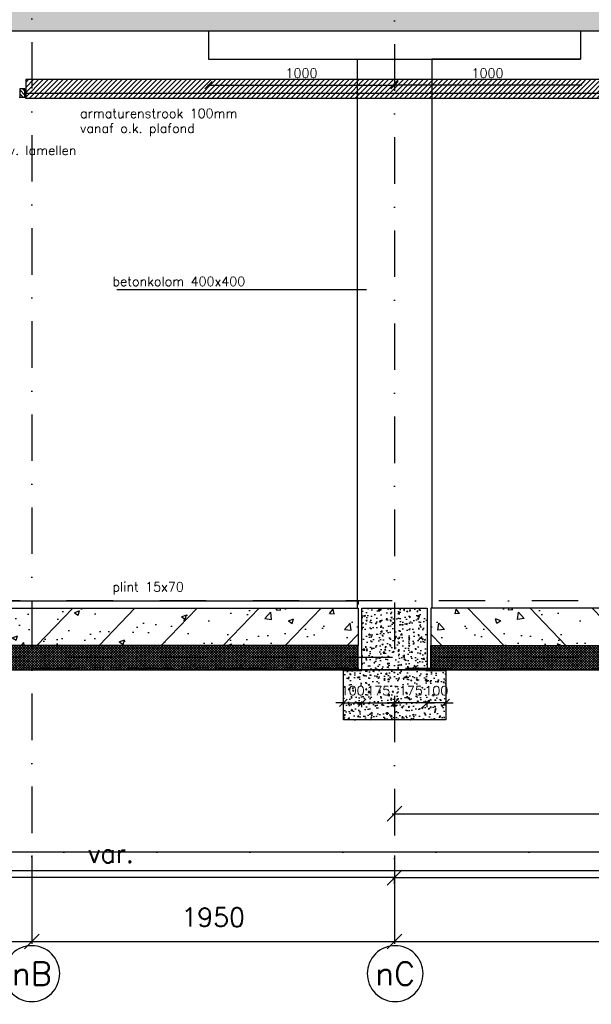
# Model space of a CAD drawing. Extents: x 0 to 259347, y 0 to 198427.
# Tile 5 of 54: x 113780 to 116853, y 90278 to 95568. Entities that reach past the tile are written whole.
import ezdxf
from ezdxf.enums import TextEntityAlignment as Align

# ---------------------------------------------------------------- set-up
doc = ezdxf.new("R2010")
doc.units = 0
doc.header["$LTSCALE"] = 20
doc.header["$MEASUREMENT"] = 0
doc.header["$PDSIZE"] = -1
for name, pattern in [('DASHDOT', [25, 12.5, -6.25, 0, -6.25]), ('DD1', [2.66667, 1.66667, -0.5, 0, -0.5]), ('HIDDEN2', [4.6875, 3.125, -1.5625])]:
    doc.linetypes.add(name, pattern=pattern)
doc.layers.get('0').update_dxf_attribs({"linetype": 'CONTINUOUS'})
doc.layers.get('DEFPOINTS').update_dxf_attribs({"linetype": 'CONTINUOUS'})
for name, color, linetype in [('A--01A1_ACEER', 1, 'CONTINUOUS'), ('A--A23--_F--3-', 9, 'CONTINUOUS'), ('A--A25--_F--3-', 9, 'CONTINUOUS'), ('A--L$7A3-_STRAMIEN', 3, 'CONTINUOUS'), ('A--L21--_F-23-', 4, 'CONTINUOUS'), ('A--L23--', 7, 'CONTINUOUS'), ('A--L23--_F--3-', 7, 'CONTINUOUS'), ('A--L25--', 7, 'CONTINUOUS'), ('A--L25--_F-23-', 7, 'CONTINUOUS'), ('A--L28D1_KONSTRUKTIES', 1, 'CONTINUOUS'), ('A--L28DC1_KONSTRUKTIES', 1, 'HIDDEN2'), ('A--L31--', 2, 'CONTINUOUS'), ('A--L35-D2-_PLAFONDS', 2, 'CONTINUOUS'), ('A--L35-D4-_PLAFONDS', 4, 'CONTINUOUS'), ('A--L35D1_PLAFONDS', 1, 'CONTINUOUS'), ('A--M$1A-_F123-', 1, 'CONTINUOUS'), ('A--T$7A-_STRAMIEN', 2, 'CONTINUOUS'), ('A--T01A-25_TEKST', 2, 'CONTINUOUS'), ('STRAMIEN', 8, 'DD1'), ('X--LR---_CP', 7, 'CONTINUOUS')]:
    doc.layers.add(name, color=color, linetype=linetype)
doc.styles.add('ALFA-0_25', font='ROMANS')
doc.styles.add('HIEMSTRA', font='romans.shx')
doc.dimstyles.get("Standard").update_dxf_attribs({"dimscale": 40, "dimtxt": 2.5, "dimasz": 2, "dimexe": 0.3, "dimexo": 0.3, "dimgap": 2, "dimtad": 1, "dimdec": 0, "dimzin": 0, "dimdsep": 46, "dimtxsty": 'HIEMSTRA', "dimblk1": 'OBLIQUE', "dimblk2": 'OBLIQUE', "dimsah": 1, "dimcen": 0.09, "dimdle": 0.3, "dimclrd": 1, "dimclre": 1, "dimclrt": 3, "dimadec": 0, "dimazin": 0, "dimtfac": 1, "dimtdec": 4, "dimtix": 1, "dimtmove": 2, "dimatfit": 3, "dimldrblk": 'OBLIQUE', "dimfxl": 0, "dimtvp": 625, "dimtolj": 1, "dimtzin": 0, "dimarcsym": 0})

# ---------------------------------------------------------------- blocks, each defined once
blk = doc.blocks.new('_OBLIQUE')
at = {"color": 0, "linetype": 'ByBlock'}
blk.add_line((-0.5, -0.5), (0.5, 0.5), dxfattribs=at)
blk = doc.blocks.new('*D74')
at = {"layer": 'A--M$1A-_F123-', "color": 1, "lineweight": -2}
for p, q in [((111395.4, 91077.1), (111395.4, 90603.1)), ((113845.4, 91077.1), (113845.4, 90603.1)), ((111383.4, 90615.1), (113857.4, 90615.1))]:
    blk.add_line(p, q, dxfattribs=at)
at = {"layer": 'DEFPOINTS', "color": 0}
for p in [(111395.4, 91089.1), (113845.4, 91089.1), (113845.4, 90615.1)]:
    blk.add_point(p, dxfattribs=at)
at = {"layer": 'A--M$1A-_F123-', "color": 1, "lineweight": -2, "xscale": 80, "yscale": 80, "zscale": 80, "rotation": 180}
blk.add_blockref('_OBLIQUE', (111395.4, 90615.1), dxfattribs=at)
at = {"layer": 'A--M$1A-_F123-', "color": 1, "lineweight": -2, "xscale": 80, "yscale": 80, "zscale": 80}
blk.add_blockref('_OBLIQUE', (113845.4, 90615.1), dxfattribs=at)
at = {"layer": 'A--M$1A-_F123-', "color": 3, "insert": (112620.4, 90745.1), "char_height": 100, "attachment_point": 5, "style": 'HIEMSTRA'}
blk.add_mtext('\\A1;2450', dxfattribs=at)
blk = doc.blocks.new('*D75')
at = {"layer": 'A--M$1A-_F123-', "color": 1, "lineweight": -2}
for p, q in [((113845.4, 91077.1), (113845.4, 90603.1)), ((115795.4, 91077.1), (115795.4, 90603.1)), ((113833.4, 90615.1), (115807.4, 90615.1))]:
    blk.add_line(p, q, dxfattribs=at)
at = {"layer": 'DEFPOINTS', "color": 0}
for p in [(113845.4, 91089.1), (115795.4, 91089.1), (115795.4, 90615.1)]:
    blk.add_point(p, dxfattribs=at)
at = {"layer": 'A--M$1A-_F123-', "color": 1, "lineweight": -2, "xscale": 80, "yscale": 80, "zscale": 80, "rotation": 180}
blk.add_blockref('_OBLIQUE', (113845.4, 90615.1), dxfattribs=at)
at = {"layer": 'A--M$1A-_F123-', "color": 1, "lineweight": -2, "xscale": 80, "yscale": 80, "zscale": 80}
blk.add_blockref('_OBLIQUE', (115795.4, 90615.1), dxfattribs=at)
at = {"layer": 'A--M$1A-_F123-', "color": 3, "insert": (114820.4, 90745.1), "char_height": 100, "attachment_point": 5, "style": 'HIEMSTRA'}
blk.add_mtext('\\A1;1950', dxfattribs=at)
blk = doc.blocks.new('*D76')
at = {"layer": 'A--M$1A-_F123-', "color": 1, "lineweight": -2}
for p, q in [((115795.4, 91077.1), (115795.4, 90603.1)), ((121295.4, 91077.1), (121295.4, 90603.1)), ((115783.4, 90615.1), (121307.4, 90615.1))]:
    blk.add_line(p, q, dxfattribs=at)
at = {"layer": 'DEFPOINTS', "color": 0}
for p in [(115795.4, 91089.1), (121295.4, 91089.1), (121295.4, 90615.1)]:
    blk.add_point(p, dxfattribs=at)
at = {"layer": 'A--M$1A-_F123-', "color": 1, "lineweight": -2, "xscale": 80, "yscale": 80, "zscale": 80, "rotation": 180}
blk.add_blockref('_OBLIQUE', (115795.4, 90615.1), dxfattribs=at)
at = {"layer": 'A--M$1A-_F123-', "color": 1, "lineweight": -2, "xscale": 80, "yscale": 80, "zscale": 80}
blk.add_blockref('_OBLIQUE', (121295.4, 90615.1), dxfattribs=at)
at = {"layer": 'A--M$1A-_F123-', "color": 3, "insert": (118545.4, 90745.1), "char_height": 100, "attachment_point": 5, "style": 'HIEMSTRA'}
blk.add_mtext('\\A1;5500', dxfattribs=at)
blk = doc.blocks.new('*D78')
at = {"layer": 'A--M$1A-_F123-', "color": 1, "lineweight": -2}
blk.add_line((115783.4, 90958.3), (121751.6, 90958.3), dxfattribs=at)
at = {"layer": 'DEFPOINTS', "color": 0}
for p in [(115795.4, 90958.3), (121739.6, 90958.3), (121739.6, 90958.3)]:
    blk.add_point(p, dxfattribs=at)
at = {"layer": 'A--M$1A-_F123-', "color": 1, "lineweight": -2, "xscale": 80, "yscale": 80, "zscale": 80, "rotation": 180}
blk.add_blockref('_OBLIQUE', (115795.4, 90958.3), dxfattribs=at)
at = {"layer": 'A--M$1A-_F123-', "color": 1, "lineweight": -2, "xscale": 80, "yscale": 80, "zscale": 80}
blk.add_blockref('_OBLIQUE', (121739.6, 90958.3), dxfattribs=at)
at = {"layer": 'A--M$1A-_F123-', "color": 3, "insert": (118767.5, 91088.3), "char_height": 100, "attachment_point": 5, "style": 'HIEMSTRA'}
blk.add_mtext('\\A1;var.', dxfattribs=at)
blk = doc.blocks.new('*U673')
at = {"layer": 'A--L23--_F--3-', "color": 2, "linetype": 'Continuous'}
blk.add_lwpolyline([(0, 0), (0, 20), (2685, 20), (2685, 0)], dxfattribs=at)
blk = doc.blocks.new('*D86')
at = {"layer": 'A--M$1A-_F123-', "color": 1, "lineweight": -2}
blk.add_line((114789.4, 95215.6), (115801.4, 95215.6), dxfattribs=at)
at = {"layer": 'DEFPOINTS', "color": 0}
for p in [(114795.4, 95215.6), (115795.4, 95215.6), (115795.4, 95215.6)]:
    blk.add_point(p, dxfattribs=at)
at = {"layer": 'A--M$1A-_F123-', "color": 1, "lineweight": -2, "xscale": 40, "yscale": 40, "zscale": 40, "rotation": 180}
blk.add_blockref('_OBLIQUE', (114795.4, 95215.6), dxfattribs=at)
at = {"layer": 'A--M$1A-_F123-', "color": 1, "lineweight": -2, "xscale": 40, "yscale": 40, "zscale": 40}
blk.add_blockref('_OBLIQUE', (115795.4, 95215.6), dxfattribs=at)
at = {"layer": 'A--M$1A-_F123-', "color": 2, "insert": (115295.4, 95280.6), "char_height": 50, "attachment_point": 5, "style": 'HIEMSTRA'}
blk.add_mtext('\\A1;1000', dxfattribs=at)
blk = doc.blocks.new('Q020259-')
at = {"layer": 'A--A25--_F--3-'}
h = blk.add_hatch(dxfattribs=at)
h.set_pattern_fill('ALFALINE', color=256, scale=15, style=0, pattern_type=2)
h.set_pattern_definition([(45, (0, 0), (-10.6066, 10.6066), [])])
h.paths.add_polyline_path([(0, 0), (0, 46), (28, 46), (28, 0)])
at = {"layer": 'A--L25--_F-23-', "color": 2, "linetype": 'Continuous'}
blk.add_lwpolyline([(0, 0), (0, 46), (28, 46), (28, 0)], close=True, dxfattribs=at)
at = {"layer": 'X--LR---_CP'}
for p in [(0, 0), (0, 0), (28, 0)]:
    blk.add_point(p, dxfattribs=at)
blk = doc.blocks.new('*D89')
at = {"layer": 'A--M$1A-_F123-', "color": 1, "lineweight": -2}
blk.add_line((116801.4, 95215.6), (115789.4, 95215.6), dxfattribs=at)
at = {"layer": 'DEFPOINTS', "color": 0}
for p in [(115795.4, 95215.6), (115795.4, 95215.6), (116795.4, 95215.6)]:
    blk.add_point(p, dxfattribs=at)
at = {"layer": 'A--M$1A-_F123-', "color": 1, "lineweight": -2, "xscale": 40, "yscale": 40, "zscale": 40, "rotation": 180}
blk.add_blockref('_OBLIQUE', (115795.4, 95215.6), dxfattribs=at)
at = {"layer": 'A--M$1A-_F123-', "color": 1, "lineweight": -2, "xscale": 40, "yscale": 40, "zscale": 40}
blk.add_blockref('_OBLIQUE', (116795.4, 95215.6), dxfattribs=at)
at = {"layer": 'A--M$1A-_F123-', "color": 2, "insert": (116295.4, 95280.6), "char_height": 50, "attachment_point": 5, "style": 'HIEMSTRA'}
blk.add_mtext('\\A1;1000', dxfattribs=at)
blk = doc.blocks.new('*D115')
at = {"layer": 'A--M$1A-_F123-', "color": 1, "lineweight": -2}
for p, q in [((112745.4, 90924.9), (112745.4, 90958.3)), ((115795.4, 90958.3), (112745.4, 90958.3)), ((115795.4, 90924.9), (115795.4, 90958.3))]:
    blk.add_line(p, q, dxfattribs=at)
at = {"layer": 'DEFPOINTS', "color": 0}
for p in [(112745.4, 90958.3), (112745.4, 90912.9), (115795.4, 90912.9)]:
    blk.add_point(p, dxfattribs=at)
at = {"layer": 'A--M$1A-_F123-', "color": 1, "lineweight": -2, "xscale": 80, "yscale": 80, "zscale": 80, "rotation": 180}
blk.add_blockref('_OBLIQUE', (112745.4, 90958.3), dxfattribs=at)
at = {"layer": 'A--M$1A-_F123-', "color": 1, "lineweight": -2, "xscale": 80, "yscale": 80, "zscale": 80}
blk.add_blockref('_OBLIQUE', (115795.4, 90958.3), dxfattribs=at)
at = {"layer": 'A--M$1A-_F123-', "color": 3, "insert": (114270.4, 91088.3), "char_height": 100, "attachment_point": 5, "style": 'HIEMSTRA'}
blk.add_mtext('\\A1;var.', dxfattribs=at)
blk = doc.blocks.new('*D116')
at = {"layer": 'A--M$1A-_F123-', "color": 1, "lineweight": -2}
for p, q in [((115520.4, 91897.8), (115480.4, 91897.8)), ((115520.4, 91902.1), (115520.4, 91903.8)), ((115520.4, 91897.8), (115620.4, 91897.8)), ((115620.4, 91902.1), (115620.4, 91903.8)), ((115620.4, 91897.8), (115660.4, 91897.8))]:
    blk.add_line(p, q, dxfattribs=at)
at = {"layer": 'DEFPOINTS', "color": 0}
for p in [(115520.4, 91896.1), (115620.4, 91897.8), (115620.4, 91896.1)]:
    blk.add_point(p, dxfattribs=at)
at = {"layer": 'A--M$1A-_F123-', "color": 1, "lineweight": -2, "xscale": 40, "yscale": 40, "zscale": 40}
blk.add_blockref('_OBLIQUE', (115520.4, 91897.8), dxfattribs=at)
at = {"layer": 'A--M$1A-_F123-', "color": 1, "lineweight": -2, "xscale": 40, "yscale": 40, "zscale": 40, "rotation": 180}
blk.add_blockref('_OBLIQUE', (115620.4, 91897.8), dxfattribs=at)
at = {"layer": 'A--M$1A-_F123-', "color": 2, "insert": (115570.4, 91962.8), "char_height": 50, "attachment_point": 5, "style": 'HIEMSTRA'}
blk.add_mtext('\\A1;100', dxfattribs=at)
blk = doc.blocks.new('*D117')
at = {"layer": 'A--M$1A-_F123-', "color": 1, "lineweight": -2}
for p, q in [((115620.4, 91897.8), (115580.4, 91897.8)), ((115620.4, 91874.4), (115620.4, 91903.8)), ((115620.4, 91897.8), (115795.4, 91897.8)), ((115795.4, 91874.4), (115795.4, 91903.8)), ((115795.4, 91897.8), (115835.4, 91897.8))]:
    blk.add_line(p, q, dxfattribs=at)
at = {"layer": 'DEFPOINTS', "color": 0}
for p in [(115795.4, 91897.8), (115620.4, 91868.4), (115795.4, 91868.4)]:
    blk.add_point(p, dxfattribs=at)
at = {"layer": 'A--M$1A-_F123-', "color": 1, "lineweight": -2, "xscale": 40, "yscale": 40, "zscale": 40}
blk.add_blockref('_OBLIQUE', (115620.4, 91897.8), dxfattribs=at)
at = {"layer": 'A--M$1A-_F123-', "color": 1, "lineweight": -2, "xscale": 40, "yscale": 40, "zscale": 40, "rotation": 180}
blk.add_blockref('_OBLIQUE', (115795.4, 91897.8), dxfattribs=at)
at = {"layer": 'A--M$1A-_F123-', "color": 2, "insert": (115707.9, 91962.8), "char_height": 50, "attachment_point": 5, "style": 'HIEMSTRA'}
blk.add_mtext('\\A1;175', dxfattribs=at)
blk = doc.blocks.new('*D118')
at = {"layer": 'A--M$1A-_F123-', "color": 1, "lineweight": -2}
for p, q in [((115970.4, 91897.8), (115930.4, 91897.8)), ((115970.4, 91902.1), (115970.4, 91903.8)), ((116070.4, 91897.8), (115970.4, 91897.8)), ((116070.4, 91902.1), (116070.4, 91903.8)), ((116070.4, 91897.8), (116110.4, 91897.8))]:
    blk.add_line(p, q, dxfattribs=at)
at = {"layer": 'DEFPOINTS', "color": 0}
for p in [(115970.4, 91897.8), (115970.4, 91896.1), (116070.4, 91896.1)]:
    blk.add_point(p, dxfattribs=at)
at = {"layer": 'A--M$1A-_F123-', "color": 1, "lineweight": -2, "xscale": 40, "yscale": 40, "zscale": 40}
blk.add_blockref('_OBLIQUE', (115970.4, 91897.8), dxfattribs=at)
at = {"layer": 'A--M$1A-_F123-', "color": 1, "lineweight": -2, "xscale": 40, "yscale": 40, "zscale": 40, "rotation": 180}
blk.add_blockref('_OBLIQUE', (116070.4, 91897.8), dxfattribs=at)
at = {"layer": 'A--M$1A-_F123-', "color": 2, "insert": (116020.4, 91962.8), "char_height": 50, "attachment_point": 5, "style": 'HIEMSTRA'}
blk.add_mtext('\\A1;100', dxfattribs=at)
blk = doc.blocks.new('*D119')
at = {"layer": 'A--M$1A-_F123-', "color": 1, "lineweight": -2}
for p, q in [((115795.4, 91897.8), (115755.4, 91897.8)), ((115795.4, 91874.4), (115795.4, 91903.8)), ((115970.4, 91897.8), (115795.4, 91897.8)), ((115970.4, 91874.4), (115970.4, 91903.8)), ((115970.4, 91897.8), (116010.4, 91897.8))]:
    blk.add_line(p, q, dxfattribs=at)
at = {"layer": 'DEFPOINTS', "color": 0}
for p in [(115795.4, 91897.8), (115795.4, 91868.4), (115970.4, 91868.4)]:
    blk.add_point(p, dxfattribs=at)
at = {"layer": 'A--M$1A-_F123-', "color": 1, "lineweight": -2, "xscale": 40, "yscale": 40, "zscale": 40}
blk.add_blockref('_OBLIQUE', (115795.4, 91897.8), dxfattribs=at)
at = {"layer": 'A--M$1A-_F123-', "color": 1, "lineweight": -2, "xscale": 40, "yscale": 40, "zscale": 40, "rotation": 180}
blk.add_blockref('_OBLIQUE', (115970.4, 91897.8), dxfattribs=at)
at = {"layer": 'A--M$1A-_F123-', "color": 2, "insert": (115882.9, 91962.8), "char_height": 50, "attachment_point": 5, "style": 'HIEMSTRA'}
blk.add_mtext('\\A1;175', dxfattribs=at)
blk = doc.blocks.new('*D129')
at = {"layer": 'A--M$1A-_F123-', "color": 1, "lineweight": -2}
blk.add_line((115783.4, 91301.5), (126287.1, 91301.5), dxfattribs=at)
at = {"layer": 'DEFPOINTS', "color": 0}
for p in [(115795.4, 91301.5), (126275.1, 91301.5), (126275.1, 91301.5)]:
    blk.add_point(p, dxfattribs=at)
at = {"layer": 'A--M$1A-_F123-', "color": 1, "lineweight": -2, "xscale": 80, "yscale": 80, "zscale": 80, "rotation": 180}
blk.add_blockref('_OBLIQUE', (115795.4, 91301.5), dxfattribs=at)
at = {"layer": 'A--M$1A-_F123-', "color": 1, "lineweight": -2, "xscale": 80, "yscale": 80, "zscale": 80}
blk.add_blockref('_OBLIQUE', (126275.1, 91301.5), dxfattribs=at)
at = {"layer": 'A--M$1A-_F123-', "color": 3, "insert": (121035.3, 91431.5), "char_height": 100, "attachment_point": 5, "style": 'HIEMSTRA'}
blk.add_mtext('\\A1;var.', dxfattribs=at)

msp = doc.modelspace()

# ---------------------------------------------------------------- hatches: boundary and pattern name
at = {"layer": 'A--01A1_ACEER', "linetype": 'Continuous'}
h = msp.add_hatch(dxfattribs=at)
h.set_pattern_fill('ANSI31', color=256, scale=150, style=0)
h.set_pattern_definition([(45, (-45016.646, 200), (-13.2582521, 13.2582521), [])])
h.paths.add_polyline_path([(113812.6, 95145.9), (121961.6, 95145.9), (121961.6, 95245.9), (113812.6, 95245.9)])
at = {"layer": 'A--A23--_F--3-'}
h = msp.add_hatch(dxfattribs=at)
h.set_pattern_fill('ALFABET', color=256, scale=20, angle=1, style=0, pattern_type=2)
h.set_pattern_definition([(134, (196208.02, 1e-11), (86.32078, 83.359), []), (129, (196208.02, 1e-11), (-143.64922, -10.04493), [15, -165]), (184, (196208.02, 1e-11), (30.37155, 149.9312), [12, -132]), (78.5486, (196196.05, -0.84), (-113.27778, 139.88618), [12.74804, -140.22842]), (132.8158, (196208.72, 40), (-213.99344, -29.37358), [22.5, -247.5]), (82.3644, (196190.9, 37.55), (-183.50393, 198.05632), [19.12206, -210.3426]), (187.8158, (196208.72, 40), (-183.50378, 198.05647), [18, -198]), (158, (196188.55, 30.34), (-120.76856, -78.42802), [15, -165]), (213, (196188.55, 30.34), (-46.12453, 145.8572), [12, -132]), (107.5486, (196178.49, 23.81), (-166.89315, 67.42906), [12.74804, -140.22842]), (141.5, (196208.025, 1e-11), (-1.26964, 66.611074), [0, -130.4, 0, -134, 0, -132.5]), (171.5, (196208.025, 1e-11), (-51.229207, 79.788568), [0, -76.4, 0, -127.4, 0, -50.5]), (211.5, (196252.62, -0.78), (-106.826954, -2.64699), [0, -50, 0, -156, 0, -207]), (221.5, (196272.61, -1.13), (-116.270055, 22.05355), [0, -65, 0, -103.6, 0, -147]), (221.5, (196272.61, -1.13), (-116.270055, 22.05355), [0, -65, 0, -103.6, 0, -147])])
h.paths.add_polyline_path([(126400.1, 95505.9), (113670.3, 95505.9), (113670.4, 95755.9), (126400.1, 95755.9)])
h = msp.add_hatch(dxfattribs=at)
h.set_pattern_fill('ALFABET', color=256, scale=40, angle=1, style=0, pattern_type=2)
h.set_pattern_definition([(46, (-38893.87, 1e-11), (-172.64155, 166.718), []), (51, (-38893.87, 1e-11), (287.29845, -20.08986), [30, -330]), (356, (-38893.87, 1e-11), (-60.7431, 299.8624), [24, -264]), (101.4514, (-38869.93, -1.67), (226.55556, 279.77237), [25.49608, -280.45684]), (47.1842, (-38895.26, 80), (427.9869, -58.74715), [45, -495]), (97.6356, (-38859.6, 75.1), (367.0079, 396.11265), [38.2441, -420.6852]), (352.1842, (-38895.26, 80), (367.0076, 396.1129), [36, -396]), (22, (-38854.92, 60.7), (241.53712, -156.85604), [30, -330]), (327, (-38854.92, 60.7), (92.24906, 291.7144), [24, -264]), (72.4514, (-38834.8, 47.62), (333.7863, 134.8581), [25.49608, -280.45684]), (38.5, (-38893.87, 1e-11), (2.53928, 133.22215), [0, -260.8, 0, -268, 0, -265]), (8.5, (-38893.87, 1e-11), (102.45841, 159.57714), [0, -152.8, 0, -254.8, 0, -101]), (328.5, (-38983.05, -1.56), (213.65391, -5.29398), [0, -100, 0, -312, 0, -414]), (318.5, (-39023.05, -2.25), (232.54011, 44.1071), [0, -130, 0, -207.2, 0, -294]), (318.5, (-39023.05, -2.25), (232.54011, 44.1071), [0, -130, 0, -207.2, 0, -294])])
h.paths.add_polyline_path([(115600.4, 92205.9), (112965.4, 92205.9), (112965.4, 92405.9), (115600.4, 92405.9)])
h = msp.add_hatch(dxfattribs=at)
h.set_pattern_fill('AR-CONC', color=256, scale=10, style=0, pattern_type=2)
h.set_pattern_definition([(50, (-57153.87, -1e-11), (71.726018, -6.275213), [7.5, -82.5]), (355, (-57153.87, -1e-11), (-13.875133, 75.219213), [6, -66]), (100.4514, (-57147.89, -0.52), (57.850938, 68.943954), [6.37402, -70.11421]), (46.1842, (-57153.87, 20), (106.724105, -16.5519), [11.25, -123.75]), (96.6356, (-57144.97, 18.62), (93.46627, 97.411787), [9.56103, -105.1713]), (351.1842, (-57153.87, 20), (93.466195, 97.41186), [9, -99]), (21, (-57143.87, 15), (59.690705, -40.261889), [7.5, -82.5]), (326, (-57143.87, 15), (24.331533, 72.515005), [6, -66]), (71.4514, (-57138.894, 11.645), (84.022263, 32.25305), [6.37402, -70.11421]), (37.5, (-57153.868, -1e-11), (1.2159855, 33.2893854), [0, -65.2, 0, -67, 0, -66.25]), (7.5, (-57153.87, -1e-11), (26.306954, 39.441171), [0, -38.2, 0, -63.7, 0, -25.25]), (327.5, (-57176.168, -1e-11), (53.3822436, -2.255487), [0, -25, 0, -78, 0, -103.5]), (317.5, (-57186.17, -1e-11), (58.318617, 10.010498), [0, -32.5, 0, -51.8, 0, -73.5])])
h.paths.add_polyline_path([(115620.4, 92405.9), (115970.4, 92405.9), (115970.4, 92070.9), (116070.4, 92070.9), (116070.4, 91805.9), (115520.4, 91805.9), (115520.4, 92070.9), (115620.4, 92070.9)])
h = msp.add_hatch(dxfattribs=at)
h.set_pattern_fill('ALFABET', color=256, scale=40, angle=1, style=0, pattern_type=2)
h.set_pattern_definition([(134, (270484.66, 1e-11), (172.64155, 166.718), []), (129, (270484.66, 1e-11), (-287.29845, -20.08986), [30, -330]), (184, (270484.66, 1e-11), (60.7431, 299.8624), [24, -264]), (78.5486, (270460.72, -1.67), (-226.55556, 279.77237), [25.49608, -280.45684]), (132.8158, (270486.06, 80), (-427.9869, -58.74715), [45, -495]), (82.3644, (270450.4, 75.1), (-367.0079, 396.11265), [38.2441, -420.6852]), (187.8158, (270486.06, 80), (-367.0076, 396.1129), [36, -396]), (158, (270445.71, 60.7), (-241.53712, -156.85604), [30, -330]), (213, (270445.7, 60.7), (-92.24906, 291.7144), [24, -264]), (107.5486, (270425.6, 47.62), (-333.7863, 134.8581), [25.49608, -280.45684]), (141.5, (270484.66, 1e-11), (-2.53928, 133.22215), [0, -260.8, 0, -268, 0, -265]), (171.5, (270484.66, 1e-11), (-102.45841, 159.57714), [0, -152.8, 0, -254.8, 0, -101]), (211.5, (270573.85, -1.56), (-213.65391, -5.29398), [0, -100, 0, -312, 0, -414]), (221.5, (270613.84, -2.25), (-232.54011, 44.1071), [0, -130, 0, -207.2, 0, -294]), (221.5, (270613.84, -2.25), (-232.54011, 44.1071), [0, -130, 0, -207.2, 0, -294])])
h.paths.add_polyline_path([(115990.4, 92205.9), (121894.6, 92205.9), (121894.6, 92405.9), (115990.4, 92405.9)])
h = msp.add_hatch(dxfattribs=at)
h.set_pattern_fill('ALFAKRS', color=256, scale=10, style=0, pattern_type=2)
h.set_pattern_definition([(135, (194258.025, 1e-11), (7.0710678, 7.0710678), []), (45, (194258.025, 1e-11), (7.0710678, -7.0710678), [])])
h.paths.add_polyline_path([(117020.4, 92073.9), (115600.4, 92073.9), (115600.4, 92205.9), (112965.4, 92205.9), (112965.4, 92085.9), (113045.4, 92085.9), (113045.4, 92073.9)])
h = msp.add_hatch(dxfattribs=at)
h.set_pattern_fill('ALFAKRS', color=256, scale=10, style=0, pattern_type=2)
h.set_pattern_definition([(45, (37332.769, 1e-11), (-7.0710678, 7.0710678), []), (135, (37332.769, 1e-11), (-7.0710678, -7.0710678), [])])
h.paths.add_polyline_path([(114570.4, 92073.9), (115990.4, 92073.9), (115990.4, 92205.9), (121894.6, 92205.9), (121894.6, 92085.9), (121814.6, 92085.9), (121814.6, 92073.9)])

# ---------------------------------------------------------------- linework, layer by layer
at = {"layer": 'A--L$7A3-_STRAMIEN', "linetype": 'Continuous', "extrusion": (0, 0, -1)}
for centre in [(113845.4, 90442.3), (115798.9, 90442.3)]:
    msp.add_ellipse(centre, major_axis=(-106.1, 106.1), ratio=1, dxfattribs=at)
at = {"layer": 'A--L21--_F-23-', "linetype": 'Continuous'}
for points in [[(126400.1, 95505.9), (113670.3, 95505.9), (113670.4, 95755.9), (126400.1, 95755.9)], [(115600.4, 92205.9), (112965.4, 92205.9), (112965.4, 92405.9), (115600.4, 92405.9)], [(115620.4, 92405.9), (115970.4, 92405.9), (115970.4, 92070.9), (116070.4, 92070.9), (116070.4, 91805.9), (115520.4, 91805.9), (115520.4, 92070.9), (115620.4, 92070.9), (115620.4, 92405.9)], [(115990.4, 92205.9), (121894.6, 92205.9), (121894.6, 92405.9), (115990.4, 92405.9)]]:
    msp.add_lwpolyline(points, close=True, dxfattribs=at)
at = {"layer": 'A--L23--'}
for points in [[(117020.4, 92073.9), (115600.4, 92073.9), (115600.4, 92205.9), (112965.4, 92205.9), (112965.4, 92085.9), (113045.4, 92085.9), (113045.4, 92073.9)], [(114570.4, 92073.9), (115990.4, 92073.9), (115990.4, 92205.9), (121894.6, 92205.9), (121894.6, 92085.9), (121814.6, 92085.9), (121814.6, 92073.9)]]:
    msp.add_lwpolyline(points, close=True, dxfattribs=at)
at = {"layer": 'A--L28D1_KONSTRUKTIES'}
msp.add_line((114795.4, 95355.9), (116795.4, 95355.9), dxfattribs=at)
for points in [[(114795.4, 95505.9), (114795.4, 95355.9), (115595.4, 95355.9), (115595.4, 92405.9)], [(116795.4, 95505.9), (116795.4, 95355.9), (115995.4, 95355.9), (115995.4, 92405.9)]]:
    msp.add_lwpolyline(points, dxfattribs=at)
at = {"layer": 'A--L28DC1_KONSTRUKTIES'}
msp.add_line((113045.4, 92085.9), (115598.4, 92085.9), dxfattribs=at)
at = {"layer": 'A--L31--'}
msp.add_lwpolyline([(124725.4, 91095.9), (113045.4, 91095.9), (113045.4, 90995.9), (124725.4, 90995.9)], dxfattribs=at)
at = {"layer": 'A--L35-D2-_PLAFONDS'}
msp.add_lwpolyline([(121957.4, 95170.9), (113812.6, 95170.9), (113812.6, 95145.9), (121957.4, 95145.9)], dxfattribs=at)
at = {"layer": 'A--L35-D4-_PLAFONDS'}
for p, q in [((113812.6, 95143.9), (113812.6, 95193.9)), ((113837.6, 95143.9), (113812.6, 95143.9))]:
    msp.add_line(p, q, dxfattribs=at)
at = {"layer": 'A--L35D1_PLAFONDS', "linetype": 'Continuous'}
msp.add_lwpolyline([(113812.6, 95145.9), (121961.6, 95145.9), (121961.6, 95245.9), (113812.6, 95245.9)], close=True, dxfattribs=at)
at = {"layer": 'A--T01A-25_TEKST'}
msp.add_line((114302.4, 94118.2), (115644.8, 94118.2), dxfattribs=at)
at = {"layer": 'STRAMIEN', "linetype": 'DASHDOT'}
for p, q in [((113845.4, 109950.7), (113845.4, 90592.3)), ((115795.4, 109939.1), (115795.4, 90598.6)), ((145789.1, 92445.9), (108804.9, 92445.9)), ((145789.1, 92140.9), (108804.9, 92140.9)), ((119604.4, 92081.6), (108470.1, 92081.6)), ((145898.3, 91095.9), (108976.8, 91095.9))]:
    msp.add_line(p, q, dxfattribs=at)

# ---------------------------------------------------------------- block references
at = {"layer": 'A--L23--'}
msp.add_blockref('*U673', (112915.4, 92425.9), dxfattribs=at)
at = {"layer": 'A--L25--', "xscale": -1}
msp.add_blockref('Q020259-', (113808.4, 95150.9), dxfattribs=at)

# ---------------------------------------------------------------- texts
at = {"layer": 'A--01A1_ACEER', "linetype": 'Continuous', "style": 'HIEMSTRA'}
for s, p in [('armaturenstrook 100mm ', (114104.8, 95039.5)), ('vanaf o.k. plafond', (114104.8, 94959.3)), ('multiplex 15 mm breed 300mm t.b.v. lamellen', (112484.7, 94840.9))]:
    msp.add_text(s, height=50, dxfattribs=at).set_placement(p)
at = {"layer": 'A--T$7A-_STRAMIEN', "style": 'ALFA-0_25'}
for s, p in [('nB', (113845.4, 90442.3)), ('nC', (115798.9, 90442.3))]:
    msp.add_text(s, height=125, dxfattribs=at).set_placement(p, align=Align.MIDDLE_CENTER)
at = {"layer": 'A--T01A-25_TEKST', "style": 'HIEMSTRA'}
for s, p in [('betonkolom 400x400', (114279.2, 94136.7)), ('plint 15x70', (114279.2, 92495.7))]:
    msp.add_text(s, height=50, dxfattribs=at).set_placement(p)

# ---------------------------------------------------------------- dimensions: what is measured, and where the dimension line sits
at = {"layer": 'A--M$1A-_F123-'}
for base, p1, p2, override, picture, middle in [((115795.4, 95215.6), (114795.4, 95215.6), (115795.4, 95215.6), {"dimscale": 20, "dimclrt": 2}, '*D86', (115295.4, 95280.6)), ((115795.4, 95215.6), (116795.4, 95215.6), (115795.4, 95215.6), {"dimscale": 20, "dimclrt": 2}, '*D89', (116295.4, 95280.6)), ((115620.4, 91897.8), (115520.4, 91896.1), (115620.4, 91896.1), {"dimscale": 20, "dimclrt": 2}, '*D116', (115570.4, 91962.8)), ((115795.4, 91897.8), (115620.4, 91868.4), (115795.4, 91868.4), {"dimscale": 20, "dimclrt": 2}, '*D117', (115707.9, 91962.8)), ((115795.4, 91897.8), (115970.4, 91868.4), (115795.4, 91868.4), {"dimscale": 20, "dimclrt": 2}, '*D119', (115882.9, 91962.8)), ((115970.4, 91897.8), (116070.4, 91896.1), (115970.4, 91896.1), {"dimscale": 20, "dimclrt": 2}, '*D118', (116020.4, 91962.8)), ((113845.4, 90615.1), (111395.4, 91089.1), (113845.4, 91089.1), {"dimscale": 40, "dimclrt": 3}, '*D74', (112620.4, 90745.1)), ((115795.4, 90615.1), (113845.4, 91089.1), (115795.4, 91089.1), {"dimscale": 40, "dimclrt": 3}, '*D75', (114820.4, 90745.1)), ((121295.4, 90615.1), (115795.4, 91089.1), (121295.4, 91089.1), {"dimscale": 40, "dimclrt": 3}, '*D76', (118545.4, 90745.1))]:
    dim = msp.add_linear_dim(base=base, p1=p1, p2=p2, dimstyle='Standard', override=override, dxfattribs=at)
    dim.commit()
    dim.dimension.update_dxf_attribs({"geometry": picture, "text_midpoint": middle})
for base, p1, p2, override, picture, middle in [((126275.1, 91301.5), (115795.4, 91301.5), (126275.1, 91301.5), {"dimscale": 40, "dimclrt": 3}, '*D129', (121035.3, 91431.5)), ((112745.4, 90958.3), (115795.4, 90912.9), (112745.4, 90912.9), {"dimexe": 0, "dimcen": 0, "dimdle": 0, "dimtfac": 0.75, "dimtvp": 1.5}, '*D115', (114270.4, 91088.3)), ((121739.6, 90958.3), (115795.4, 90958.3), (121739.6, 90958.3), {"dimscale": 40, "dimclrt": 3}, '*D78', (118767.5, 91088.3))]:
    dim = msp.add_linear_dim(base=base, p1=p1, p2=p2, text='var.', dimstyle='Standard', override=override, dxfattribs=at)
    dim.commit()
    dim.dimension.update_dxf_attribs({"geometry": picture, "text_midpoint": middle})

doc.saveas('drawing.dxf')
